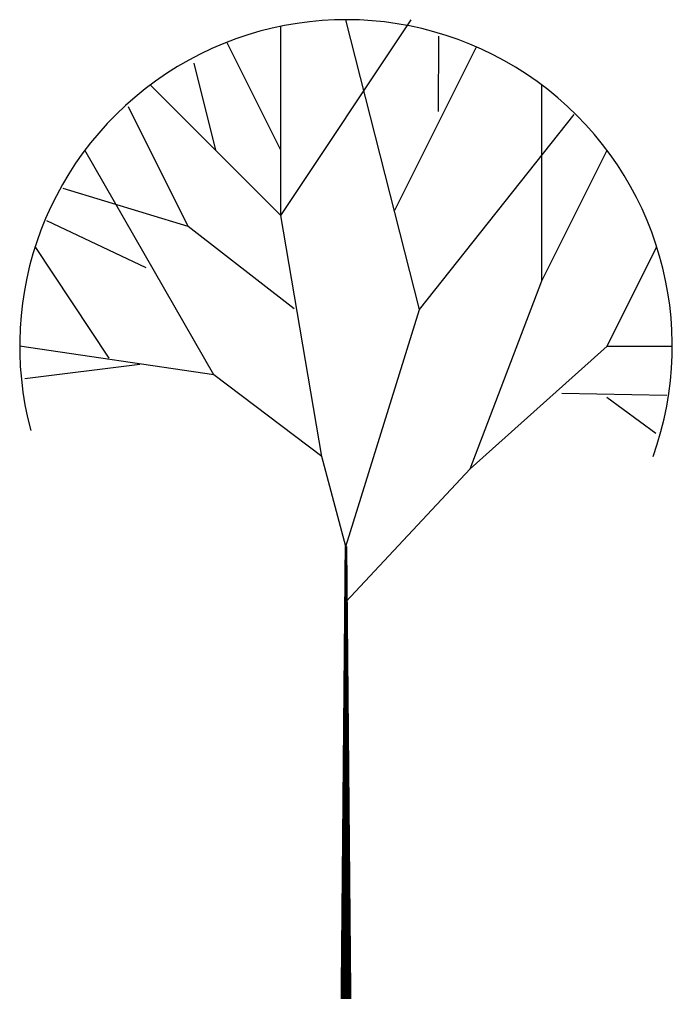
# Model space of a CAD drawing. Extents: x 8326.1 to 8334.1, y 6976.9 to 6989.
import ezdxf

# ---------------------------------------------------------------- set-up
doc = ezdxf.new("R2010")
doc.units = 0
doc.header["$MEASUREMENT"] = 0
doc.layers.get('0').update_dxf_attribs({"linetype": 'CONTINUOUS'})

msp = doc.modelspace()

# ---------------------------------------------------------------- linework, layer by layer
for p, q in [((8329.275, 6986.6), (8330.875, 6989)), ((8329.275, 6986.6), (8329.275, 6988.919)), ((8330.977, 6985.447), (8330.075, 6989)), ((8331.209, 6988.8), (8331.206, 6987.876)), ((8329.275, 6987.4), (8328.614, 6988.723)), ((8330.675, 6986.667), (8331.675, 6988.667)), ((8328.209, 6988.467), (8328.475, 6987.4)), ((8329.275, 6986.6), (8327.675, 6988.2)), ((8332.475, 6985.8), (8332.475, 6988.2)), ((8328.142, 6986.467), (8327.409, 6987.933)), ((8330.977, 6985.447), (8332.873, 6987.839)), ((8328.456, 6984.647), (8326.875, 6987.4)), ((8332.475, 6985.8), (8333.275, 6987.4)), ((8328.142, 6986.467), (8326.609, 6986.933)), ((8329.778, 6983.647), (8329.275, 6986.6)), ((8327.627, 6985.961), (8326.409, 6986.533)), ((8329.44, 6985.455), (8328.142, 6986.467)), ((8327.172, 6984.85), (8326.266, 6986.219)), ((8333.275, 6985), (8333.885, 6986.219)), ((8331.597, 6983.494), (8332.475, 6985.8)), ((8330.075, 6982.544), (8330.977, 6985.447)), ((8328.456, 6984.647), (8326.075, 6985)), ((8331.597, 6983.494), (8333.275, 6985)), ((8333.275, 6985), (8334.075, 6985)), ((8327.549, 6984.776), (8326.14, 6984.599)), ((8329.778, 6983.647), (8328.456, 6984.647)), ((8332.72, 6984.423), (8334.009, 6984.4)), ((8333.273, 6984.372), (8333.875, 6983.933)), ((8330.075, 6982.544), (8329.778, 6983.647)), ((8330.075, 6981.867), (8331.597, 6983.494))]:
    msp.add_line(p, q)
msp.add_lwpolyline([(8330.075, 6977, 0.133, 0.0333, 0), (8330.075, 6982.544, 0.0333, 0.0333, 0)], format="xyseb")
msp.add_arc((8330.075, 6985), 4, 340.2276, 194.9719)

doc.saveas('drawing.dxf')
